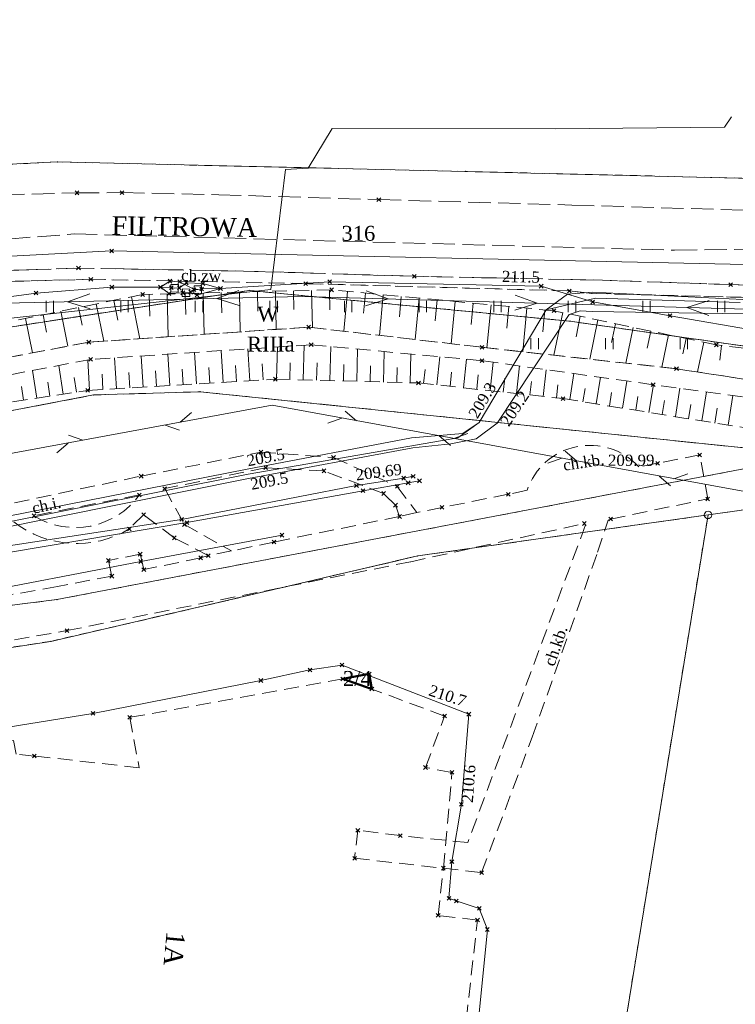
# Model space of a CAD drawing. Extents: x 7414218 to 7427513, y 5544630 to 5555035.
# Tile 42 of 46: x 7419639 to 7419687, y 5549631 to 5549697. Entities that reach past the tile are written whole.
import ezdxf
from ezdxf.enums import TextEntityAlignment as Align

# ---------------------------------------------------------------- set-up
doc = ezdxf.new("R2010")
doc.units = 0
for name, pattern in [('PRZER1-1', [1, 0.5, -0.5]), ('PRZER2-1', [1.5, 1, -0.5]), ('PRZER3-1', [2, 1.5, -0.5]), ('PRZER4-1', [2.5, 2, -0.5])]:
    doc.linetypes.add(name, pattern=pattern)
doc.layers.get('0').update_dxf_attribs({"linetype": 'CONTINUOUS'})
for name, color, linetype, lineweight in [('EGBA', 7, 'CONTINUOUS', 50), ('EGBA_O', 7, 'CONTINUOUS', 50), ('EGBP', 7, 'CONTINUOUS', 18), ('EGDE', 7, 'CONTINUOUS', 18), ('EGDE_O', 7, 'CONTINUOUS', 18), ('EGPG', 7, 'CONTINUOUS', 18), ('GEPADR_O', 7, 'CONTINUOUS', 18), ('GUPPRZ_O', 7, 'CONTINUOUS', 18), ('OTKC', 7, 'CONTINUOUS', 18), ('OTKC_O', 7, 'CONTINUOUS', 18), ('OTKJ', 7, 'CONTINUOUS', 18), ('OTRK', 7, 'CONTINUOUS', 18), ('OTZT', 7, 'CONTINUOUS', 18), ('SUPK', 7, 'CONTINUOUS', 18)]:
    doc.layers.add(name, color=color, linetype=linetype, lineweight=lineweight)
for name, color, linetype, lineweight, true_color in [('EGKK', 7, 'CONTINUOUS', 18, 0x24bc24), ('EGKK_O', 7, 'CONTINUOUS', 18, 0x24bc24), ('EGUG', 7, 'CONTINUOUS', 18, 0x008000), ('EGUG_O', 7, 'CONTINUOUS', 18, 0x008000), ('GELULI', 7, 'CONTINUOUS', 18, 0xfeffff), ('GELULI_O', 7, 'CONTINUOUS', 18, 0xfeffff), ('GSPPRB', 7, 'CONTINUOUS', 18, 0x80ffff), ('SUCP', 7, 'CONTINUOUS', 18, 0xd200d2), ('SUEP', 1, 'CONTINUOUS', 18, 0xff0000), ('SUKP', 7, 'CONTINUOUS', 18, 0x803300), ('SUTP', 7, 'CONTINUOUS', 18, 0xff9100), ('SUWP', 5, 'CONTINUOUS', 18, 0x0000ff)]:
    doc.layers.add(name, color=color, linetype=linetype, lineweight=lineweight, true_color=true_color)
doc.styles.add('Times New Roman', font='times.ttf')

# ---------------------------------------------------------------- blocks, each defined once
blk = doc.blocks.new('GSSUTR1')
at = {"color": 0}
for points in [[(-0.25666, 0.36165), (-0.25666, -0.38835)], [(0.24334, -0.38835), (0.24334, 0.36165)]]:
    blk.add_lwpolyline(points, dxfattribs=at)
blk = doc.blocks.new('GUPIKP1_2')
at = {"color": 0}
blk.add_lwpolyline([(-0.25, -0.25), (0.25, -0.25), (0.25, 0.25), (-0.25, 0.25)], close=True, dxfattribs=at)
blk = doc.blocks.new('GEPPGD1_2')
blk.add_hatch(color=0).paths.add_polyline_path([(0, -0.045), (0.013906, -0.042798), (0.02645, -0.036406), (0.036406, -0.02645), (0.042798, -0.013906), (0.045, 0), (0.042798, 0.013906), (0.036406, 0.02645), (0.02645, 0.036406), (0.013906, 0.042798), (0, 0.045), (-0.013906, 0.042798), (-0.02645, 0.036406), (-0.036406, 0.02645), (-0.042798, 0.013906), (-0.045, 0), (-0.042798, -0.013906), (-0.036406, -0.02645), (-0.02645, -0.036406), (-0.013906, -0.042798)])
blk = doc.blocks.new('GEPPGD1_1')
at = {"color": 0}
blk.add_lwpolyline([(0, 0.25), (0.077254, 0.237764), (0.146946, 0.202254), (0.202254, 0.146946), (0.237764, 0.077254), (0.25, 0), (0.237764, -0.077254), (0.202254, -0.146946), (0.146946, -0.202254), (0.077254, -0.237764), (0, -0.25), (-0.077254, -0.237764), (-0.146946, -0.202254), (-0.202254, -0.146946), (-0.237764, -0.077254), (-0.25, 0), (-0.237764, 0.077254), (-0.202254, 0.146946), (-0.146946, 0.202254), (-0.077254, 0.237764)], close=True, dxfattribs=at)
blk = doc.blocks.new('GSPPRB0')
at = {"color": 0, "lineweight": 18}
for points in [[(-0.12726, -0.12726), (0.12726, 0.12726)], [(-0.12726, 0.12726), (0.12726, -0.12726)]]:
    blk.add_lwpolyline(points, dxfattribs=at)
blk = doc.blocks.new('SUTP1')
at = {"color": 0}
for points in [[(-0.0675, 0), (-0.9325, -0.5)], [(0.9325, 0), (0.0675, 0.5)]]:
    blk.add_lwpolyline(points, dxfattribs=at)
blk = doc.blocks.new('SUEP1')
at = {"color": 0}
blk.add_lwpolyline([(-0.75, -0.5), (0.75, 0), (-0.75, 0.5)], dxfattribs=at)

msp = doc.modelspace()

# ---------------------------------------------------------------- linework, layer by layer
at = {"layer": 'EGBA', "linetype": 'PRZER4-1', "lineweight": 50, "elevation": 10.18}
msp.add_lwpolyline([(7419661.98, 5549652.98), (7419660.22, 5549652.65), (7419662.16, 5549651.97)], close=True, dxfattribs=at)
at = {"layer": 'EGBP', "linetype": 'PRZER2-1', "lineweight": 18, "elevation": 10.18}
msp.add_lwpolyline([(7419667.5, 5549620.85), (7419669.24, 5549636.48), (7419666.61, 5549636.79), (7419666.96, 5549639.96), (7419667.53, 5549646.38), (7419665.76, 5549646.71), (7419667.04, 5549650.16), (7419662.16, 5549651.97), (7419660.22, 5549652.65), (7419645.93, 5549650.07), (7419646.57, 5549646.69), (7419639.53, 5549647.48), (7419638.31, 5549647.61), (7419638.14, 5549648.52), (7419622, 5549645.81), (7419612.74, 5549644.1), (7419612.49, 5549642.37), (7419611.13, 5549642.57), (7419611.28, 5549643.23), (7419603.6, 5549641.77), (7419601.79, 5549625.54)], dxfattribs=at)
at = {"layer": 'EGDE', "linetype": 'Continuous', "lineweight": 18, "elevation": 10.22}
for points in [[(7419697.95, 5549685.97), (7419674.58, 5549686.53), (7419668.43, 5549686.68), (7419641.1, 5549687.32), (7419612.49, 5549685.91), (7419582.12, 5549681.01), (7419540.4, 5549671.95), (7419529.69, 5549669.72), (7419514.4, 5549666.27), (7419506.32, 5549664.39), (7419531.94, 5549661.5), (7419553.44, 5549661.25), (7419563.19, 5549661.96), (7419564.39, 5549662.19), (7419575.48, 5549664.19), (7419587.56, 5549665.21), (7419598.8, 5549667.39), (7419624.8, 5549673.88), (7419634.25, 5549675.69), (7419653.94, 5549678.7), (7419675.44, 5549676.64), (7419701.24, 5549672.95)], [(7419701.24, 5549672.95), (7419675.44, 5549676.64), (7419653.94, 5549678.7), (7419634.25, 5549675.69), (7419624.8, 5549673.88), (7419598.8, 5549667.39), (7419587.56, 5549665.21), (7419575.48, 5549664.19), (7419564.39, 5549662.19)], [(7419556.13, 5549655.93), (7419588.38, 5549660.2), (7419606.85, 5549663.64), (7419614.77, 5549665.7), (7419631.76, 5549669.45), (7419643.51, 5549671.69), (7419650.65, 5549671.91), (7419691.9, 5549667.65)], [(7419691.9, 5549667.65), (7419649.26, 5549659.54), (7419641.05, 5549657.97), (7419630.6, 5549656.65), (7419619.81, 5549655.03), (7419609.66, 5549653.24), (7419589.07, 5549649.42), (7419557.7, 5549643.96), (7419540.13, 5549643.06), (7419523.27, 5549643.29), (7419509.38, 5549641.39), (7419462.29, 5549628.43), (7419462.45, 5549628.77), (7419446.03, 5549630.99), (7419446.66, 5549622.15), (7419432.87, 5549470.11), (7419428.25, 5549466.49), (7419384.74, 5549466.49), (7419372.42, 5549466.59)], [(7419438.3, 5549490.48), (7419449.43, 5549604.09), (7419450.45, 5549614.49), (7419451.3, 5549617.85), (7419452.51, 5549620.06), (7419454.77, 5549622.45), (7419458.98, 5549625.04), (7419462.38, 5549626.43), (7419462.7, 5549626.56), (7419482.9, 5549629.97), (7419487.71, 5549630.61), (7419562.5, 5549640.55), (7419590.93, 5549644.33), (7419591.23, 5549646.31), (7419603.9, 5549648.9), (7419609.52, 5549650.05), (7419619.85, 5549651.97), (7419630.2, 5549653.58), (7419640.65, 5549655.17), (7419649.84, 5549657.3), (7419665.24, 5549660.9), (7419684.7, 5549663.65), (7419689.36, 5549664.31)]]:
    msp.add_lwpolyline(points, dxfattribs=at)
msp.add_lwpolyline([(7419641.13, 5549581.31), (7419654.91, 5549579.28), (7419664, 5549577.94), (7419668.79, 5549615.18), (7419676.55, 5549613.55), (7419684.7, 5549663.65), (7419665.24, 5549660.9), (7419649.84, 5549657.3), (7419640.65, 5549655.17), (7419630.2, 5549653.58), (7419619.85, 5549651.97), (7419609.52, 5549650.05), (7419603.9, 5549648.9), (7419591.23, 5549646.31), (7419590.93, 5549644.33), (7419584.48, 5549588.54), (7419641.23, 5549582.15)], close=True, dxfattribs=at)
at = {"layer": 'EGKK', "linetype": 'PRZER3-1', "lineweight": 18, "elevation": 10.06}
msp.add_lwpolyline([(7419711.98, 5549675.53), (7419701.24, 5549672.95), (7419675.44, 5549676.64), (7419653.94, 5549678.7), (7419634.25, 5549675.69), (7419624.8, 5549673.88), (7419598.8, 5549667.39), (7419599.71, 5549662.31), (7419606.85, 5549663.64), (7419614.77, 5549665.7), (7419631.76, 5549669.45), (7419643.51, 5549671.69), (7419650.65, 5549671.91), (7419691.9, 5549667.65), (7419700.8, 5549667.52), (7419711.49, 5549670.4)], close=True, dxfattribs=at)
at = {"layer": 'EGUG', "linetype": 'PRZER1-1', "lineweight": 18, "elevation": 10.08}
for points in [[(7419697.95, 5549685.97), (7419674.58, 5549686.53), (7419668.43, 5549686.68), (7419641.1, 5549687.32), (7419612.49, 5549685.91), (7419582.12, 5549681.01), (7419540.4, 5549671.95), (7419529.69, 5549669.72), (7419514.4, 5549666.27), (7419506.32, 5549664.39), (7419531.94, 5549661.5), (7419553.44, 5549661.25), (7419563.19, 5549661.96), (7419564.39, 5549662.19), (7419575.48, 5549664.19), (7419587.56, 5549665.21), (7419598.8, 5549667.39), (7419624.8, 5549673.88), (7419634.25, 5549675.69), (7419653.94, 5549678.7), (7419675.44, 5549676.64), (7419701.24, 5549672.95)], [(7419691.9, 5549667.65), (7419649.26, 5549659.54), (7419641.05, 5549657.97), (7419630.6, 5549656.65), (7419619.81, 5549655.03), (7419609.66, 5549653.24), (7419589.07, 5549649.42), (7419557.7, 5549643.96), (7419540.13, 5549643.06), (7419523.27, 5549643.29), (7419509.38, 5549641.39), (7419462.29, 5549628.43), (7419462.45, 5549628.77), (7419446.03, 5549630.99), (7419446.66, 5549622.15), (7419432.87, 5549470.11), (7419428.25, 5549466.49), (7419384.74, 5549466.49), (7419372.42, 5549466.59)], [(7419438.3, 5549490.48), (7419449.43, 5549604.09), (7419450.45, 5549614.49), (7419451.3, 5549617.85), (7419452.51, 5549620.06), (7419454.77, 5549622.45), (7419458.98, 5549625.04), (7419462.38, 5549626.43), (7419462.7, 5549626.56), (7419482.9, 5549629.97), (7419487.71, 5549630.61), (7419562.5, 5549640.55), (7419590.93, 5549644.33), (7419591.23, 5549646.31), (7419603.9, 5549648.9), (7419609.52, 5549650.05), (7419619.85, 5549651.97), (7419630.2, 5549653.58), (7419640.65, 5549655.17), (7419649.84, 5549657.3), (7419665.24, 5549660.9), (7419684.7, 5549663.65), (7419689.36, 5549664.31)]]:
    msp.add_lwpolyline(points, dxfattribs=at)
for points in [[(7419711.98, 5549675.53), (7419701.24, 5549672.95), (7419675.44, 5549676.64), (7419653.94, 5549678.7), (7419634.25, 5549675.69), (7419624.8, 5549673.88), (7419598.8, 5549667.39), (7419599.71, 5549662.31), (7419606.85, 5549663.64), (7419614.77, 5549665.7), (7419631.76, 5549669.45), (7419643.51, 5549671.69), (7419650.65, 5549671.91), (7419691.9, 5549667.65), (7419700.8, 5549667.52), (7419711.49, 5549670.4)], [(7419676.55, 5549613.55), (7419684.7, 5549663.65), (7419665.24, 5549660.9), (7419649.84, 5549657.3), (7419640.65, 5549655.17), (7419630.2, 5549653.58), (7419619.85, 5549651.97), (7419609.52, 5549650.05), (7419603.9, 5549648.9), (7419591.23, 5549646.31), (7419590.93, 5549644.33), (7419584.48, 5549588.54), (7419641.23, 5549582.15), (7419641.13, 5549581.31), (7419654.91, 5549579.28), (7419664, 5549577.94), (7419668.79, 5549615.18)]]:
    msp.add_lwpolyline(points, close=True, dxfattribs=at)
at = {"layer": 'GELULI', "linetype": 'PRZER3-1', "lineweight": 18, "elevation": 9.97}
msp.add_lwpolyline([(7419191.83, 5549597.86), (7419227.51, 5549604.5), (7419236.51, 5549606.21), (7419266.71, 5549612.67), (7419285.91, 5549616.73), (7419342.82, 5549629.2), (7419396.93, 5549640.48), (7419420.12, 5549645.6), (7419443.26, 5549649.26), (7419491.1, 5549658.81), (7419573.08, 5549674.07), (7419586.74, 5549676.61), (7419595.56, 5549678.05), (7419603.85, 5549679.58), (7419642.24, 5549682.49), (7419682.46, 5549681.4), (7419701.55, 5549681.61), (7419707.82, 5549682.12), (7419711.97, 5549682.6), (7419717.23, 5549683.96), (7419737.16, 5549689.09), (7419817.2, 5549713.1), (7419833.72, 5549718.92), (7419847.85, 5549724.55)], dxfattribs=at)
at = {"layer": 'OTKC', "linetype": 'PRZER2-1', "lineweight": 18, "elevation": 10.18}
msp.add_lwpolyline([(7419696.2, 5549678), (7419676.93, 5549678.5), (7419675.4, 5549678.67), (7419657.73, 5549679.16), (7419643.32, 5549679.45), (7419629.26, 5549679.07), (7419618.47, 5549678.27), (7419605.1, 5549676.45), (7419605.03, 5549677.19), (7419617.26, 5549678.86), (7419629.17, 5549679.75), (7419642.5, 5549680.2), (7419653.55, 5549680), (7419665.01, 5549679.65), (7419677.62, 5549679.39), (7419686.22, 5549679.09), (7419696.78, 5549678.68)], dxfattribs=at)
for points in [[(7419621.95, 5549652.43), (7419641.72, 5549655.89), (7419664.77, 5549660.51), (7419676.41, 5549663.07), (7419676.49, 5549662.99), (7419668.59, 5549641.67), (7419664.07, 5549642.14), (7419661.22, 5549642.5), (7419661.01, 5549640.62), (7419666.96, 5549639.96), (7419669.52, 5549639.66), (7419672.91, 5549648.74), (7419677.29, 5549661.14), (7419678.01, 5549663.3), (7419678.17, 5549663.37), (7419684.68, 5549664.72), (7419684.14, 5549667.67), (7419681.32, 5549667.11), (7419680.06, 5549666.87, 0.569958), (7419672.57, 5549665.3), (7419671.31, 5549665.03), (7419666.87, 5549664.15), (7419665.17, 5549663.81), (7419664.02, 5549663.54), (7419655.6, 5549661.83), (7419652.76, 5549661.23), (7419651.2, 5549660.92), (7419650.69, 5549660.77), (7419646.88, 5549659.98), (7419646.63, 5549661.02), (7419644.5, 5549660.59), (7419644.73, 5549659.54), (7419641.08, 5549658.85), (7419635.92, 5549657.93)], [(7419638.21, 5549664.46), (7419646.7, 5549666.25), (7419654.73, 5549667.86), (7419659.59, 5549667.5), (7419663.87, 5549665.56), (7419665.17, 5549663.81), (7419664.02, 5549663.54), (7419663.75, 5549664.3), (7419662.95, 5549665.08), (7419658.95, 5549666.6), (7419655.04, 5549666.81), (7419648.28, 5549665.41), (7419649.6, 5549663), (7419652.76, 5549661.23), (7419651.2, 5549660.92), (7419648.92, 5549662.11), (7419646.86, 5549663.66), (7419645.9, 5549662.71, -0.31132), (7419638.16, 5549663.18)]]:
    msp.add_lwpolyline(points, format="xyb", dxfattribs=at)
msp.add_lwpolyline([(7419646.58, 5549664.99), (7419639.51, 5549663.59, 0.393197)], format="xyb", close=True, dxfattribs=at)
at = {"layer": 'OTKJ', "linetype": 'PRZER3-1', "lineweight": 18, "elevation": 10.18}
for points in [[(7419554.75, 5549673.61), (7419568.52, 5549676.07), (7419583.24, 5549678.6), (7419604.4, 5549682.13), (7419613.33, 5549683.4), (7419624.3, 5549684.51), (7419625.1, 5549684.59), (7419635.38, 5549685.06), (7419642.39, 5549685.25), (7419645.42, 5549685.26), (7419651.9, 5549685.12), (7419662.63, 5549684.79), (7419675.56, 5549684.43), (7419690.98, 5549683.97)], [(7419696.78, 5549678.68), (7419686.22, 5549679.09), (7419677.62, 5549679.39), (7419665.01, 5549679.65), (7419653.55, 5549680), (7419642.5, 5549680.2), (7419629.17, 5549679.75), (7419617.26, 5549678.86), (7419605.03, 5549677.19), (7419599.08, 5549676.17), (7419583.82, 5549673.6), (7419582.36, 5549673.39), (7419569.47, 5549671.08), (7419560.71, 5549669.5), (7419557.95, 5549669), (7419555.66, 5549668.57), (7419541.09, 5549666.03), (7419524.38, 5549663.16), (7419509.52, 5549660.32), (7419495.3, 5549657.82), (7419483.58, 5549655.26)]]:
    msp.add_lwpolyline(points, dxfattribs=at)
at = {"layer": 'OTRK', "linetype": 'PRZER2-1', "lineweight": 18, "elevation": 10.06}
msp.add_lwpolyline([(7419713.15, 5549674.41), (7419705.67, 5549673.36), (7419697.56, 5549673.65), (7419685.26, 5549675.05), (7419674.37, 5549677.34), (7419659.47, 5549678.74), (7419646.8, 5549678.43), (7419632.44, 5549675.5), (7419612.91, 5549670.41), (7419606.77, 5549669.17), (7419598.99, 5549667.71), (7419599.395, 5549665.281), (7419599.45, 5549665.29), (7419609.47, 5549667.08), (7419619.25, 5549669.69), (7419631.79, 5549673.07), (7419643.19, 5549675.23), (7419657.93, 5549676.24), (7419669.54, 5549674.89), (7419682.58, 5549673.45), (7419696.12, 5549671.37), (7419704.1, 5549671.15), (7419712.25, 5549672.11)], close=True, dxfattribs=at)
at = {"layer": 'OTRK', "linetype": 'Continuous', "lineweight": 18, "elevation": 10.06}
for points in [[(7419656.904, 5549678.677), (7419656.935, 5549677.426)], [(7419658.112, 5549678.707), (7419658.174, 5549676.212)], [(7419659.321, 5549678.736), (7419659.353, 5549677.404)], [(7419644.862, 5549678.034), (7419645.132, 5549676.708)], [(7419646.046, 5549678.276), (7419646.619, 5549675.465)], [(7419647.239, 5549678.441), (7419647.275, 5549676.977)], [(7419648.447, 5549678.47), (7419648.517, 5549675.595)], [(7419649.655, 5549678.5), (7419649.69, 5549677.089)], [(7419650.863, 5549678.529), (7419650.931, 5549675.76)], [(7419652.071, 5549678.559), (7419652.105, 5549677.201)], [(7419653.28, 5549678.589), (7419653.345, 5549675.926)], [(7419654.488, 5549678.618), (7419654.52, 5549677.313)], [(7419655.696, 5549678.648), (7419655.759, 5549676.091)], [(7419660.525, 5549678.641), (7419660.273, 5549675.968)], [(7419661.728, 5549678.528), (7419661.601, 5549677.178)], [(7419662.931, 5549678.415), (7419662.675, 5549675.688)], [(7419664.134, 5549678.302), (7419664.005, 5549676.925)], [(7419665.338, 5549678.189), (7419665.076, 5549675.409)], [(7419666.541, 5549678.076), (7419666.409, 5549676.673)], [(7419642.493, 5549677.551), (7419642.734, 5549676.37)], [(7419643.677, 5549677.793), (7419644.186, 5549675.298)], [(7419667.744, 5549677.963), (7419667.478, 5549675.13)], [(7419668.947, 5549677.85), (7419668.813, 5549676.42)], [(7419670.151, 5549677.736), (7419669.88, 5549674.852)], [(7419671.354, 5549677.623), (7419671.217, 5549676.172)], [(7419672.557, 5549677.51), (7419672.283, 5549674.587)], [(7419673.76, 5549677.397), (7419673.622, 5549675.926)], [(7419638.941, 5549676.826), (7419639.413, 5549674.514)], [(7419640.125, 5549677.068), (7419640.363, 5549675.904)], [(7419641.309, 5549677.31), (7419641.788, 5549674.964)], [(7419674.954, 5549677.217), (7419674.352, 5549674.359)], [(7419676.136, 5549676.969), (7419675.848, 5549675.597)], [(7419677.319, 5549676.72), (7419676.766, 5549674.092)], [(7419678.502, 5549676.471), (7419678.237, 5549675.215)], [(7419679.684, 5549676.222), (7419679.18, 5549673.825)], [(7419680.867, 5549675.974), (7419680.627, 5549674.833)], [(7419682.05, 5549675.725), (7419681.594, 5549673.559)], [(7419683.232, 5549675.476), (7419683.016, 5549674.446)], [(7419653.982, 5549672.648), (7419653.855, 5549674.779)], [(7419655.772, 5549672.748), (7419655.828, 5549674.91)], [(7419657.564, 5549672.701), (7419657.625, 5549675.029)], [(7419659.356, 5549672.655), (7419659.416, 5549674.936)], [(7419661.148, 5549672.608), (7419661.205, 5549674.769)], [(7419684.415, 5549675.228), (7419683.996, 5549673.233)], [(7419685.603, 5549675.011), (7419685.49, 5549674.016)], [(7419643.245, 5549672.008), (7419643.123, 5549674.044)], [(7419645.034, 5549672.115), (7419644.911, 5549674.186)], [(7419646.824, 5549672.221), (7419646.7, 5549674.305)], [(7419648.613, 5549672.328), (7419648.488, 5549674.423)], [(7419650.403, 5549672.435), (7419650.277, 5549674.542)], [(7419652.193, 5549672.541), (7419652.066, 5549674.661)], [(7419662.94, 5549672.561), (7419662.994, 5549674.602)], [(7419664.733, 5549672.515), (7419664.783, 5549674.435)], [(7419666.518, 5549672.367), (7419666.722, 5549674.254)], [(7419668.3, 5549672.174), (7419668.508, 5549674.087)], [(7419641.471, 5549671.751), (7419641.179, 5549673.673)], [(7419649.508, 5549672.381), (7419649.445, 5549673.432)], [(7419651.298, 5549672.488), (7419651.235, 5549673.545)], [(7419653.087, 5549672.595), (7419653.024, 5549673.657)], [(7419654.877, 5549672.702), (7419654.813, 5549673.77)], [(7419656.668, 5549672.725), (7419656.697, 5549673.847)], [(7419658.46, 5549672.678), (7419658.491, 5549673.849)], [(7419660.252, 5549672.631), (7419660.281, 5549673.742)], [(7419662.044, 5549672.585), (7419662.072, 5549673.635)], [(7419663.837, 5549672.538), (7419663.862, 5549673.528)], [(7419665.627, 5549672.464), (7419665.728, 5549673.4)], [(7419670.083, 5549671.981), (7419670.289, 5549673.886)], [(7419671.865, 5549671.788), (7419672.065, 5549673.637)], [(7419673.647, 5549671.594), (7419673.842, 5549673.388)], [(7419639.698, 5549671.482), (7419639.417, 5549673.337)], [(7419642.357, 5549671.886), (7419642.209, 5549672.864)], [(7419644.139, 5549672.061), (7419644.078, 5549673.094)], [(7419645.929, 5549672.168), (7419645.867, 5549673.207)], [(7419647.719, 5549672.275), (7419647.656, 5549673.319)], [(7419667.409, 5549672.27), (7419667.512, 5549673.221)], [(7419669.191, 5549672.077), (7419669.296, 5549673.041)], [(7419670.974, 5549671.884), (7419671.076, 5549672.823)], [(7419675.427, 5549671.378), (7419675.708, 5549673.126)], [(7419677.197, 5549671.093), (7419677.483, 5549672.876)], [(7419638.812, 5549671.347), (7419638.674, 5549672.258)], [(7419640.585, 5549671.616), (7419640.441, 5549672.561)], [(7419672.756, 5549671.691), (7419672.855, 5549672.602)], [(7419674.538, 5549671.498), (7419674.634, 5549672.38)], [(7419676.312, 5549671.236), (7419676.454, 5549672.118)], [(7419678.967, 5549670.809), (7419679.259, 5549672.627)], [(7419680.737, 5549670.524), (7419681.035, 5549672.378)], [(7419682.507, 5549670.239), (7419682.812, 5549672.138)], [(7419678.082, 5549670.951), (7419678.226, 5549671.851)], [(7419679.852, 5549670.666), (7419679.999, 5549671.584)], [(7419684.277, 5549669.954), (7419684.589, 5549671.899)], [(7419686.047, 5549669.67), (7419686.367, 5549671.659)], [(7419681.622, 5549670.382), (7419681.772, 5549671.32)], [(7419683.392, 5549670.097), (7419683.546, 5549671.058)], [(7419685.162, 5549669.812), (7419685.32, 5549670.796)]]:
    msp.add_lwpolyline(points, dxfattribs=at)
at = {"layer": 'OTRK', "linetype": 'PRZER2-1', "lineweight": 18, "elevation": 10.06}
msp.add_lwpolyline([(7419695.93, 5549670.37), (7419681.02, 5549672.38), (7419669.55, 5549673.99), (7419658.09, 5549675.06), (7419643.31, 5549674.08), (7419632.1, 5549671.94), (7419619.49, 5549668.7), (7419609.78, 5549666.15), (7419599.67, 5549664.11), (7419599.586, 5549664.093), (7419599.94, 5549661.83), (7419600.29, 5549663.32), (7419611.11, 5549664.97), (7419624.69, 5549668.16), (7419632, 5549669.79), (7419633.63, 5549670.56), (7419643.11, 5549672), (7419655.69, 5549672.75), (7419665.29, 5549672.5), (7419674.98, 5549671.45), (7419689.09, 5549669.18)], dxfattribs=at)
at = {"layer": 'OTZT', "linetype": 'PRZER2-1', "lineweight": 18, "elevation": 10.1}
for points in [[(7419605.1, 5549676.45), (7419618.47, 5549678.27), (7419629.26, 5549679.07), (7419643.32, 5549679.45), (7419657.73, 5549679.16), (7419675.4, 5549678.67), (7419676.93, 5549678.5), (7419696.2, 5549678)], [(7419696.12, 5549671.37), (7419682.58, 5549673.45), (7419669.54, 5549674.89), (7419657.93, 5549676.24), (7419643.19, 5549675.23), (7419631.79, 5549673.07), (7419619.25, 5549669.69), (7419609.47, 5549667.08), (7419599.45, 5549665.29), (7419599.395, 5549665.281), (7419598.99, 5549667.71), (7419598.55, 5549667.64)]]:
    msp.add_lwpolyline(points, dxfattribs=at)
at = {"layer": 'SUCP', "linetype": 'Continuous', "lineweight": 18, "elevation": 10.14}
for points in [[(7419606.51, 5549656.97), (7419612.18, 5549657.86), (7419624.18, 5549659.57), (7419636, 5549661.39), (7419636.73, 5549661.51), (7419637.51, 5549661.54), (7419649.41, 5549663.35), (7419661.13, 5549665.61), (7419664.3, 5549666.11), (7419664.93, 5549666.24)], [(7419606.81, 5549656.56), (7419612.77, 5549657.48), (7419624.44, 5549659.27), (7419636.51, 5549660.93), (7419637.25, 5549661.06), (7419637.94, 5549661.15), (7419649.77, 5549663.13), (7419661.57, 5549665.27), (7419664.6, 5549665.8), (7419665.36, 5549665.93)]]:
    msp.add_lwpolyline(points, dxfattribs=at)
at = {"layer": 'SUEP', "linetype": 'Continuous', "lineweight": 18, "elevation": 10.14}
for points in [[(7419813.51, 5549704.99), (7419792.67, 5549701.91), (7419759.16, 5549691.97), (7419727.73, 5549682.05), (7419699.01, 5549677.12), (7419657.51, 5549678.29), (7419619.55, 5549677.45), (7419583.02, 5549671.95), (7419555.17, 5549667.66), (7419521.19, 5549661.03), (7419486.18, 5549654.33), (7419456, 5549648.56)], [(7419597.87, 5549671.04), (7419629.68, 5549675.93), (7419655.39, 5549678.76), (7419656.38, 5549686.81), (7419657.9, 5549686.9), (7419659.5, 5549689.56), (7419674.44, 5549689.54), (7419685.8, 5549689.64), (7419686.27, 5549690.35)], [(7419590.34, 5549626.9), (7419591.38, 5549637.61), (7419591.81, 5549639.33), (7419592.78, 5549640.5), (7419601.52, 5549644.79), (7419606.23, 5549646.49), (7419608.22, 5549647.67), (7419609.73, 5549650.21), (7419610.73, 5549652.83), (7419612.31, 5549658.36), (7419612.97, 5549659.15), (7419613.88, 5549659.75), (7419617.58, 5549660.66), (7419636.39, 5549663.29), (7419653.8, 5549666.72), (7419664.82, 5549668.82), (7419668.26, 5549669.11), (7419669.35, 5549669.84), (7419673.85, 5549677.41), (7419675.27, 5549678.46), (7419676.96, 5549678.59), (7419687.02, 5549678.1)], [(7419591, 5549626.85), (7419591.98, 5549637.48), (7419592.35, 5549638.9), (7419593.13, 5549639.8), (7419601.73, 5549644.08), (7419606.46, 5549645.52), (7419608.7, 5549647.13), (7419610.29, 5549649.53), (7419611.57, 5549652.68), (7419612.93, 5549658.03), (7419613.53, 5549658.68), (7419614.3, 5549659.19), (7419617.95, 5549660.02), (7419636.65, 5549662.63), (7419653.9, 5549666.1), (7419664.92, 5549668.15), (7419667.46, 5549668.42), (7419669.16, 5549668.76), (7419670.57, 5549669.81), (7419675.38, 5549677.09), (7419676.12, 5549677.34), (7419676.93, 5549677.3), (7419687.09, 5549677.14)], [(7419668.71, 5549623.753), (7419669.908, 5549635.849), (7419669.361, 5549637.262), (7419667.819, 5549637.762), (7419667.33, 5549637.938), (7419667.527, 5549640.4), (7419668.162, 5549644.245), (7419668.663, 5549650.287), (7419660.162, 5549653.582), (7419658.015, 5549653.249), (7419654.722, 5549652.544), (7419643.463, 5549650.341), (7419637.78, 5549649.418), (7419627.515, 5549647.586), (7419618.618, 5549646.043), (7419615.879, 5549645.593), (7419611.591, 5549644.802), (7419609.992, 5549644.437), (7419610.43, 5549643.07), (7419609.702, 5549643.956), (7419602.495, 5549642.981), (7419602.395, 5549641.169), (7419602.038, 5549636.595), (7419600.764, 5549624.811)]]:
    msp.add_lwpolyline(points, dxfattribs=at)
at = {"layer": 'SUKP', "linetype": 'Continuous', "lineweight": 18, "elevation": 10.14}
msp.add_lwpolyline([(7419732.73, 5549686.59), (7419713.25, 5549681.21), (7419688.27, 5549680.41), (7419644.72, 5549681.35), (7419614.74, 5549679.77), (7419575.01, 5549672.94), (7419514.46, 5549662.51)], dxfattribs=at)
at = {"layer": 'SUTP', "linetype": 'Continuous', "lineweight": 18, "elevation": 10.14}
for points in [[(7419688.12, 5549675.98), (7419682.15, 5549677.01), (7419676.97, 5549677.93), (7419673.51, 5549678.99), (7419659.33, 5549679.29), (7419652.02, 5549678.83), (7419650.76, 5549678.8), (7419650.49, 5549678.76), (7419650.24, 5549678.76), (7419649.28, 5549679.29), (7419648.63, 5549679.32), (7419647.99, 5549678.92), (7419644.73, 5549678.92), (7419639.65, 5549678.53), (7419631.21, 5549677.39)], [(7419688.12, 5549675.98), (7419682.15, 5549677.01), (7419676.97, 5549677.93), (7419673.51, 5549678.99), (7419659.33, 5549679.29), (7419652.02, 5549678.83), (7419650.83, 5549679.17), (7419649.73, 5549679.21), (7419649.26, 5549678.88), (7419648.94, 5549678.85), (7419648.72, 5549678.89), (7419647.99, 5549678.92), (7419644.73, 5549678.92), (7419639.65, 5549678.53), (7419631.21, 5549677.39)], [(7419688.12, 5549675.98), (7419682.15, 5549677.01), (7419676.97, 5549677.93), (7419673.51, 5549678.99), (7419659.33, 5549679.29), (7419652.02, 5549678.83), (7419650.44, 5549678.39), (7419650.01, 5549678.59), (7419649.71, 5549678.55), (7419649.49, 5549678.54), (7419648.57, 5549678.49), (7419647.99, 5549678.92), (7419644.73, 5549678.92), (7419639.65, 5549678.53), (7419631.21, 5549677.39)], [(7419686.85, 5549677.9), (7419677.16, 5549678.18), (7419673.85, 5549677.41), (7419669.35, 5549669.84), (7419667.93, 5549668.82), (7419653.88, 5549666.39), (7419636.58, 5549662.94), (7419617.48, 5549660.33), (7419614.14, 5549659.5), (7419612.59, 5549658.16), (7419611.21, 5549652.74), (7419610.01, 5549649.76), (7419608.52, 5549647.43), (7419606.48, 5549646.06), (7419601.54, 5549644.31), (7419593.02, 5549640.23), (7419592.05, 5549638.95), (7419590.7, 5549626.86)], [(7419701.835, 5549662.525), (7419655.48, 5549671), (7419613.49, 5549663.24), (7419574.92, 5549645.38), (7419528.03, 5549639.59), (7419487.59, 5549631.16)]]:
    msp.add_lwpolyline(points, dxfattribs=at)
at = {"layer": 'SUWP', "linetype": 'Continuous', "lineweight": 18, "elevation": 10.14}
msp.add_lwpolyline([(7419656.14, 5549662.29), (7419646.67, 5549660.52), (7419634.56, 5549658.2), (7419628.95, 5549657.32), (7419617.01, 5549655.34), (7419604.71, 5549653.32), (7419603.47, 5549652.72)], dxfattribs=at)

# ---------------------------------------------------------------- block references
at = {"layer": 'EGPG', "linetype": 'Continuous', "lineweight": 18}
for name, p in [('GEPPGD1_2', (7419641.1, 5549687.32, 10.24)), ('GEPPGD1_2', (7419668.43, 5549686.68, 10.24)), ('GEPPGD1_2', (7419674.58, 5549686.53, 10.24)), ('GEPPGD1_2', (7419653.94, 5549678.7, 10.24)), ('GEPPGD1_2', (7419675.44, 5549676.64, 10.24)), ('GEPPGD1_2', (7419643.51, 5549671.69, 10.24)), ('GEPPGD1_2', (7419650.65, 5549671.91, 10.24)), ('GEPPGD1_1', (7419684.7, 5549663.65, 10.24)), ('GEPPGD1_2', (7419665.24, 5549660.9, 10.24)), ('GEPPGD1_2', (7419649.26, 5549659.54, 10.24)), ('GEPPGD1_2', (7419641.05, 5549657.97, 10.24)), ('GEPPGD1_2', (7419649.84, 5549657.3, 10.24)), ('GEPPGD1_2', (7419640.65, 5549655.17, 10.24))]:
    msp.add_blockref(name, p, dxfattribs=at)
at = {"layer": 'GSPPRB', "linetype": 'Continuous', "lineweight": 18}
for p in [(7419642.39, 5549685.25, 10.28), (7419645.42, 5549685.26, 10.28), (7419662.63, 5549684.79, 10.28), (7419644.72, 5549681.35, 10.28), (7419642.5, 5549680.2, 10.28), (7419643.32, 5549679.45, 10.28), (7419648.63, 5549679.32, 10.28), (7419649.28, 5549679.29, 10.28), (7419649.73, 5549679.21, 10.28), (7419659.33, 5549679.29, 10.28), (7419665.01, 5549679.65, 10.28), (7419644.73, 5549678.92, 10.28), (7419647.99, 5549678.92, 10.28), (7419648.72, 5549678.89, 10.28), (7419649.26, 5549678.88, 10.28), (7419649.49, 5549678.54, 10.28), (7419650.01, 5549678.59, 10.28), (7419650.24, 5549678.76, 10.28), (7419650.76, 5549678.8, 10.28), (7419650.83, 5549679.17, 10.28), (7419652.02, 5549678.83, 10.28), (7419657.73, 5549679.16, 10.28), (7419659.47, 5549678.74, 10.28), (7419673.51, 5549678.99, 10.28), (7419675.4, 5549678.67, 10.28), (7419686.22, 5549679.09, 10.28), (7419639.65, 5549678.53, 10.28), (7419646.8, 5549678.43, 10.28), (7419648.57, 5549678.49, 10.28), (7419650.44, 5549678.39, 10.28), (7419676.97, 5549677.93, 10.28), (7419674.37, 5549677.34, 10.28), (7419682.15, 5549677.01, 10.28), (7419657.93, 5549676.24, 10.28), (7419643.19, 5549675.23, 10.28), (7419658.09, 5549675.06, 10.28), (7419669.54, 5549674.89, 10.28), (7419685.26, 5549675.05, 10.28), (7419643.31, 5549674.08, 10.28), (7419669.55, 5549673.99, 10.28), (7419682.58, 5549673.45, 10.28), (7419655.69, 5549672.75, 10.28), (7419643.11, 5549672, 10.28), (7419665.29, 5549672.5, 10.28), (7419681.02, 5549672.38, 10.28), (7419674.98, 5549671.45, 10.28), (7419654.73, 5549667.86, 10.28), (7419659.59, 5549667.5, 10.28), (7419684.14, 5549667.67, 10.28), (7419655.04, 5549666.81, 10.28), (7419681.32, 5549667.11, 10.28), (7419646.7, 5549666.25, 10.28), (7419658.95, 5549666.6, 10.28), (7419664.3, 5549666.11, 10.28), (7419664.93, 5549666.24, 10.28), (7419648.28, 5549665.41, 10.28), (7419661.13, 5549665.61, 10.28), (7419663.87, 5549665.56, 10.28), (7419664.6, 5549665.8, 10.28), (7419665.36, 5549665.93, 10.28), (7419646.58, 5549664.99, 10.28), (7419661.57, 5549665.27, 10.28), (7419662.95, 5549665.08, 10.28), (7419671.31, 5549665.03, 10.28), (7419684.68, 5549664.72, 10.28), (7419663.75, 5549664.3, 10.28), (7419666.87, 5549664.15, 10.28), (7419639.51, 5549663.59, 10.28), (7419646.86, 5549663.66, 10.28), (7419664.02, 5549663.54, 10.28), (7419678.17, 5549663.37, 10.28), (7419645.9, 5549662.71, 10.28), (7419649.41, 5549663.35, 10.28), (7419649.6, 5549663, 10.28), (7419649.77, 5549663.13, 10.28), (7419676.41, 5549663.07, 10.28), (7419648.92, 5549662.11, 10.28), (7419656.14, 5549662.29, 10.28), (7419655.6, 5549661.83, 10.28), (7419646.63, 5549661.02, 10.28), (7419650.69, 5549660.77, 10.28), (7419651.2, 5549660.92, 10.28), (7419644.5, 5549660.59, 10.28), (7419646.67, 5549660.52, 10.28), (7419644.73, 5549659.54, 10.28), (7419646.88, 5549659.98, 10.28), (7419641.72, 5549655.89, 10.28), (7419660.162, 5549653.582, 10.28), (7419658.015, 5549653.249, 10.28), (7419661.98, 5549652.98, 10.28), (7419654.722, 5549652.544, 10.28), (7419660.22, 5549652.65, 10.28), (7419662.16, 5549651.97, 10.28), (7419643.463, 5549650.341, 10.28), (7419667.04, 5549650.16, 10.28), (7419668.663, 5549650.287, 10.28), (7419645.93, 5549650.07, 10.28), (7419639.53, 5549647.48, 10.28), (7419665.76, 5549646.71, 10.28), (7419667.53, 5549646.38, 10.28), (7419668.162, 5549644.245, 10.28), (7419661.22, 5549642.5, 10.28), (7419664.07, 5549642.14, 10.28), (7419661.01, 5549640.62, 10.28), (7419667.527, 5549640.4, 10.28), (7419666.96, 5549639.96, 10.28), (7419669.52, 5549639.66, 10.28), (7419667.33, 5549637.938, 10.28), (7419667.819, 5549637.762, 10.28), (7419669.361, 5549637.262, 10.28), (7419666.61, 5549636.79, 10.28), (7419669.24, 5549636.48, 10.28), (7419669.908, 5549635.849, 10.28)]:
    msp.add_blockref('GSPPRB0', p, dxfattribs=at)
at = {"layer": 'OTZT', "linetype": 'Continuous', "lineweight": 18}
for p in [(7419640.585, 5549677.641, 10.1), (7419645.585, 5549677.641, 10.1), (7419650.585, 5549677.641, 10.1), (7419655.585, 5549677.641, 10.1), (7419660.585, 5549677.641, 10.1), (7419665.585, 5549677.641, 10.1), (7419670.585, 5549677.641, 10.1), (7419675.585, 5549677.641, 10.1), (7419680.585, 5549677.641, 10.1), (7419685.585, 5549677.641, 10.1), (7419673.085, 5549675.141, 10.1), (7419678.085, 5549675.141, 10.1), (7419683.085, 5549675.141, 10.1)]:
    msp.add_blockref('GSSUTR1', p, dxfattribs=at)
at = {"layer": 'SUEP', "linetype": 'Continuous', "lineweight": 18}
for p, rotation in [((7419652.511, 5549678.179, 10.14), 181.2676659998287), ((7419662.508, 5549678.149, 10.14), 358.3851009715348), ((7419642.514, 5549677.958, 10.14), 181.2676659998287), ((7419672.504, 5549677.867, 10.14), 358.3851009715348), ((7419684.016, 5549677.543, 10.14), 178.3851009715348)]:
    msp.add_blockref('SUEP1', p, dxfattribs=dict(at, rotation=rotation))
at = {"layer": 'SUPK', "linetype": 'Continuous', "lineweight": 18, "rotation": 268.9629971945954}
for p in [(7419648.94, 5549678.85, 10.16), (7419649.71, 5549678.55, 10.16), (7419650.49, 5549678.76, 10.16)]:
    msp.add_blockref('GUPIKP1_2', p, dxfattribs=at)
at = {"layer": 'SUTP', "linetype": 'Continuous', "lineweight": 18}
for p, rotation in [((7419660.213, 5549670.135, 10.14), 349.6391470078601), ((7419649.235, 5549669.846, 10.14), 190.4704650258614), ((7419667.591, 5549668.786, 10.14), 169.63914700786), ((7419641.86, 5549668.483, 10.14), 10.47046502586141), ((7419674.969, 5549667.437, 10.14), 349.6391470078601), ((7419682.346, 5549666.088, 10.14), 169.63914700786)]:
    msp.add_blockref('SUTP1', p, dxfattribs=dict(at, rotation=rotation))

# ---------------------------------------------------------------- texts
at = {"layer": 'EGBA_O', "linetype": 'Continuous', "lineweight": 0, "style": 'Times New Roman'}
msp.add_text('2/4', height=1, dxfattribs=at).set_placement((7419661.19, 5549652.181, 10.8), align=Align.CENTER)
at = {"layer": 'EGDE_O', "linetype": 'Continuous', "lineweight": 0, "style": 'Times New Roman'}
msp.add_text('316', height=1, dxfattribs=at).set_placement((7419661.26, 5549682.033, 10.8), align=Align.CENTER)
at = {"layer": 'EGKK_O', "linetype": 'Continuous', "lineweight": 0, "style": 'Times New Roman'}
msp.add_text('RIIIa', height=1, dxfattribs=at).set_placement((7419655.39, 5549674.601, 10.8), align=Align.CENTER)
at = {"layer": 'EGUG_O', "linetype": 'Continuous', "lineweight": 0, "style": 'Times New Roman'}
msp.add_text('W', height=1, dxfattribs=at).set_placement((7419655.196, 5549676.613, 10.8), align=Align.CENTER)
at = {"layer": 'GELULI_O', "linetype": 'Continuous', "lineweight": 0, "style": 'Times New Roman'}
msp.add_text('FILTROWA', height=1.25, rotation=359.1586, dxfattribs=at).set_placement((7419644.708, 5549682.432, 10.8))
at = {"layer": 'GEPADR_O', "linetype": 'Continuous', "lineweight": 0, "style": 'Times New Roman'}
msp.add_text('1A', height=1.25, rotation=264.64044, dxfattribs=at).set_placement((7419648.303, 5549634.602, 10.8), align=Align.CENTER)
at = {"layer": 'GUPPRZ_O', "linetype": 'Continuous', "lineweight": 0, "style": 'Times New Roman'}
for s, rotation, p in [('211.5', 358.788, (7419670.874, 5549679.27, 10.8)), ('209.3', 59.26999, (7419669.239, 5549670.052, 10.8)), ('209.2', 56.54601, (7419671.342, 5549669.52, 10.8)), ('209.5', 10.78901, (7419653.864, 5549666.905, 10.8)), ('209.99', 360, (7419677.99, 5549666.94, 10.8)), ('209.69', 7.43501, (7419661.127, 5549665.953, 10.8)), ('209.5', 10.53799, (7419654.103, 5549665.325, 10.8)), ('210.7', 342.02, (7419665.911, 5549651.564, 10.8)), ('210.6', 85.72701, (7419668.929, 5549644.318, 10.8))]:
    msp.add_text(s, height=0.75, rotation=rotation, dxfattribs=at).set_placement(p)
at = {"layer": 'OTKC_O', "linetype": 'Continuous', "lineweight": 0, "style": 'Times New Roman'}
for s, rotation, p in [('ch.zw.', 358.91001, (7419649.37, 5549679.35, 10.8)), ('ch.kb.', 8.42101, (7419675.04, 5549666.61, 10.8)), ('ch.i.', 12.65701, (7419639.48, 5549663.72, 10.8)), ('ch.kb.', 70.545, (7419674.38, 5549653.44, 10.8))]:
    msp.add_text(s, height=0.75, rotation=rotation, dxfattribs=at).set_placement(p)

doc.saveas('drawing.dxf')
